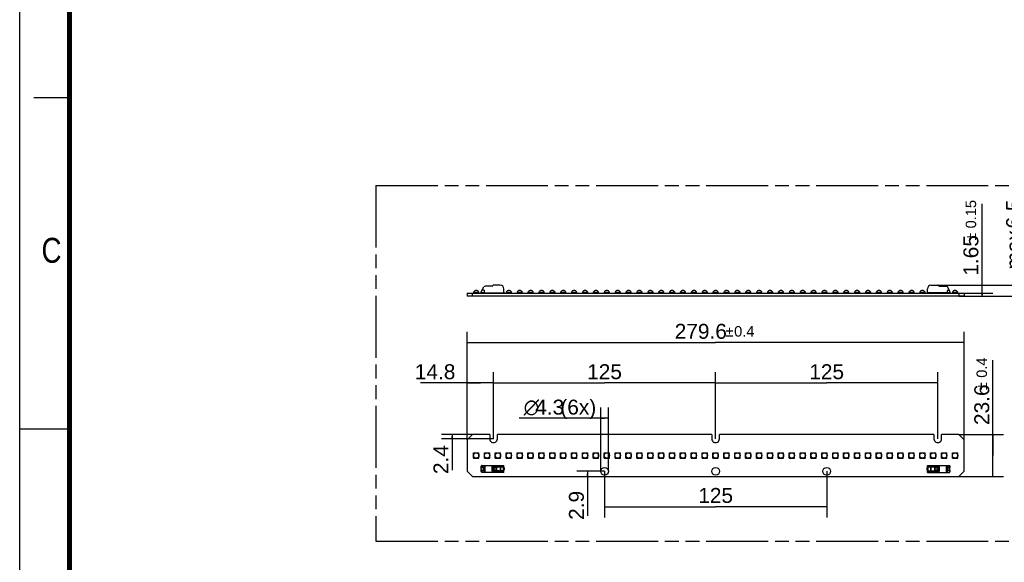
# Model space of a CAD drawing. Header units: millimetres. Extents: x 0 to 210, y 0 to 297.
# Tile 2 of 6: x 0 to 139, y 130 to 206. Entities that reach past the tile are written whole.
import ezdxf
from ezdxf.enums import TextEntityAlignment as Align

# ---------------------------------------------------------------- set-up
doc = ezdxf.new("R2010")
doc.units = ezdxf.units.MM
doc.header["$LTSCALE"] = 19.36
doc.linetypes.add('PHANTOM', pattern=[0.8, 0.45, -0.05, 0.1, -0.05, 0.1, -0.05])
doc.layers.get('0').update_dxf_attribs({"linetype": 'CONTINUOUS'})
doc.layers.add('DEFAULT_3', color=7, linetype='PHANTOM')
doc.layers.add('Z_DIM_2D', color=7, linetype='CONTINUOUS')
doc.styles.add('TEXTSTYLE_2', font='txt', dxfattribs={"width": 0.75})
doc.styles.add('TEXTSTYLE_3', font='helveticaneueltw1g-ltcn.otf')
doc.styles.add('TEXTSTYLE_4', font='gdt', dxfattribs={"width": 0.7})
doc.dimstyles.new('DIMSTYLE_1', dxfattribs={"dimtxt": 2.1, "dimasz": 3.5, "dimexe": 1.5, "dimexo": 0, "dimgap": 0.525, "dimtad": 1, "dimdec": 3, "dimlfac": 4, "dimdsep": 46, "dimtxsty": 'TEXTSTYLE_3', "dimcen": 0.09, "dimclrt": 5, "dimadec": 0, "dimazin": 0, "dimtol": 1, "dimtp": 0.4, "dimtm": 0.4, "dimtfac": 1, "dimtdec": 3, "dimtofl": 0, "dimtmove": 0, "dimatfit": 3, "dimfxl": 0, "dimtolj": 1, "dimarcsym": 0})
doc.dimstyles.new('DIMSTYLE_2', dxfattribs={"dimtxt": 2.1, "dimasz": 3.5, "dimexe": 1.5, "dimexo": 0, "dimgap": 0.525, "dimtad": 1, "dimdec": 3, "dimlfac": 4, "dimdsep": 46, "dimtxsty": 'TEXTSTYLE_3', "dimcen": 0.09, "dimclrt": 5, "dimadec": 0, "dimazin": 0, "dimtp": 0.2, "dimtm": 0.2, "dimtfac": 1, "dimtdec": 3, "dimtofl": 0, "dimtmove": 0, "dimatfit": 3, "dimfxl": 0, "dimtolj": 1, "dimarcsym": 0})
doc.dimstyles.new('DIMSTYLE_3', dxfattribs={"dimtxt": 2.1, "dimasz": 3.5, "dimexe": 1.5, "dimexo": 0, "dimgap": 0.525, "dimtad": 1, "dimdec": 3, "dimlfac": 4, "dimdsep": 46, "dimtxsty": 'TEXTSTYLE_3', "dimcen": 0.09, "dimclrt": 5, "dimadec": 0, "dimazin": 0, "dimtp": 0.5, "dimtm": 0.5, "dimtfac": 1, "dimtdec": 3, "dimtofl": 0, "dimtmove": 0, "dimatfit": 3, "dimfxl": 0, "dimtolj": 1, "dimarcsym": 0})
doc.dimstyles.new('DIMSTYLE_4', dxfattribs={"dimtxt": 2.1, "dimasz": 3.5, "dimexe": 1.5, "dimexo": 0, "dimgap": 0.525, "dimtad": 1, "dimdec": 3, "dimlfac": 4, "dimdsep": 46, "dimtxsty": 'TEXTSTYLE_3', "dimcen": 0.09, "dimclrt": 5, "dimadec": 0, "dimazin": 0, "dimtol": 1, "dimtp": 0.15, "dimtm": 0.15, "dimtfac": 1, "dimtdec": 3, "dimtofl": 0, "dimtmove": 0, "dimatfit": 3, "dimfxl": 0, "dimtolj": 1, "dimarcsym": 0})
doc.dimstyles.new('DIMSTYLE_5', dxfattribs={"dimtxt": 2.1, "dimasz": 3.5, "dimexe": 1.5, "dimexo": 0, "dimgap": 0.525, "dimtad": 1, "dimdec": 3, "dimlfac": 4, "dimdsep": 46, "dimtxsty": 'TEXTSTYLE_3', "dimcen": 0.09, "dimclrt": 5, "dimadec": 0, "dimazin": 0, "dimtp": 0.1, "dimtm": 0.1, "dimtfac": 1, "dimtdec": 3, "dimtofl": 0, "dimtmove": 0, "dimatfit": 3, "dimfxl": 0, "dimtolj": 1, "dimarcsym": 0})

# ---------------------------------------------------------------- blocks, each defined once
blk = doc.blocks.new('*D1')
at = {"layer": 'Z_DIM_2D', "color": 2, "linetype": 'Continuous'}
for p, q in [((62.97, 146.93), (62.97, 162.11)), ((132.87, 146.93), (132.87, 162.11)), ((62.97, 160.61), (97.92, 160.61)), ((132.87, 160.61), (97.92, 160.61))]:
    blk.add_line(p, q, dxfattribs=at)
at = {"layer": 'Z_DIM_2D', "color": 5, "linetype": 'Continuous'}
for s, height, style, p in [('279.6', 2.1, 'TEXTSTYLE_3', (95.83, 161.14)), ('`', 1.47, 'TEXTSTYLE_4', (99.86, 161.45)), ('0.4', 1.47, 'TEXTSTYLE_3', (101.95, 161.45))]:
    blk.add_text(s, height=height, dxfattribs=dict(at, style=style)).set_placement(p, align=Align.CENTER)
blk = doc.blocks.new('_NONE')
blk = doc.blocks.new('*D2')
at = {"layer": 'Z_DIM_2D', "color": 2, "linetype": 'Continuous'}
for p, q in [((62.97, 146.93), (62.97, 156.43)), ((66.67, 147.08), (66.67, 156.43)), ((64.82, 154.93), (56.37, 154.93)), ((62.97, 154.93), (64.82, 154.93)), ((66.67, 154.93), (64.82, 154.93))]:
    blk.add_line(p, q, dxfattribs=at)
at = {"layer": 'Z_DIM_2D', "color": 5, "linetype": 'Continuous', "style": 'TEXTSTYLE_3'}
blk.add_text('14.8', height=2.1, dxfattribs=at).set_placement((61.3, 155.46), align=Align.RIGHT)
blk = doc.blocks.new('*D3')
at = {"layer": 'Z_DIM_2D', "color": 2, "linetype": 'Continuous'}
for p, q in [((82.29, 142.51), (82.29, 136.03)), ((113.54, 142.51), (113.54, 136.03)), ((82.29, 137.53), (97.92, 137.53)), ((113.54, 137.53), (97.92, 137.53))]:
    blk.add_line(p, q, dxfattribs=at)
at = {"layer": 'Z_DIM_2D', "color": 5, "linetype": 'Continuous', "style": 'TEXTSTYLE_3'}
blk.add_text('125', height=2.1, dxfattribs=at).set_placement((97.92, 138.06), align=Align.CENTER)
blk = doc.blocks.new('*D4')
at = {"layer": 'Z_DIM_2D', "color": 2, "linetype": 'Continuous'}
for p, q in [((136.93, 144.73), (136.93, 158.13)), ((132.12, 147.68), (138.43, 147.68)), ((136.93, 147.68), (136.93, 144.73)), ((136.93, 141.78), (136.93, 144.73)), ((132.12, 141.78), (138.43, 141.78))]:
    blk.add_line(p, q, dxfattribs=at)
at = {"layer": 'Z_DIM_2D', "color": 5, "linetype": 'Continuous'}
for s, height, style, p in [('0.4', 1.47, 'TEXTSTYLE_3', (136.09, 155.66)), ('23.6', 2.1, 'TEXTSTYLE_3', (136.41, 149.01)), ('`', 1.47, 'TEXTSTYLE_4', (136.09, 153.94))]:
    blk.add_text(s, height=height, rotation=90, dxfattribs=dict(at, style=style)).set_placement(p)
blk = doc.blocks.new('*D5')
at = {"layer": 'Z_DIM_2D', "color": 2, "linetype": 'Continuous'}
for p, q in [((135.41, 167.34), (135.41, 180.12)), ((132.87, 167.55), (136.91, 167.55)), ((132.87, 167.14), (136.91, 167.14)), ((135.41, 167.55), (135.41, 167.34)), ((135.41, 167.14), (135.41, 167.34))]:
    blk.add_line(p, q, dxfattribs=at)
at = {"layer": 'Z_DIM_2D', "color": 5, "linetype": 'Continuous'}
for s, height, style, p in [('0.15', 1.47, 'TEXTSTYLE_3', (134.57, 176.66)), ('1.65', 2.1, 'TEXTSTYLE_3', (134.88, 170.01)), ('`', 1.47, 'TEXTSTYLE_4', (134.57, 174.95))]:
    blk.add_text(s, height=height, rotation=90, dxfattribs=dict(at, style=style)).set_placement(p)
blk = doc.blocks.new('*D6')
at = {"layer": 'Z_DIM_2D', "color": 2, "linetype": 'Continuous'}
for p, q in [((97.92, 147.08), (97.92, 156.43)), ((129.17, 147.08), (129.17, 156.43)), ((97.92, 154.93), (113.54, 154.93)), ((129.17, 154.93), (113.54, 154.93))]:
    blk.add_line(p, q, dxfattribs=at)
at = {"layer": 'Z_DIM_2D', "color": 5, "linetype": 'Continuous', "style": 'TEXTSTYLE_3'}
blk.add_text('125', height=2.1, dxfattribs=at).set_placement((113.54, 155.46), align=Align.CENTER)
blk = doc.blocks.new('*D7')
at = {"layer": 'Z_DIM_2D', "color": 2, "linetype": 'Continuous'}
for p, q in [((66.67, 147.08), (66.67, 156.43)), ((97.92, 147.08), (97.92, 156.43)), ((66.67, 154.93), (82.29, 154.93)), ((97.92, 154.93), (82.29, 154.93))]:
    blk.add_line(p, q, dxfattribs=at)
at = {"layer": 'Z_DIM_2D', "color": 5, "linetype": 'Continuous', "style": 'TEXTSTYLE_3'}
blk.add_text('125', height=2.1, dxfattribs=at).set_placement((82.29, 155.46), align=Align.CENTER)
blk = doc.blocks.new('*D8')
at = {"layer": 'Z_DIM_2D', "color": 2, "linetype": 'Continuous'}
for p, q in [((63.72, 147.68), (59.35, 147.68)), ((66.67, 147.08), (59.35, 147.08)), ((60.85, 147.68), (60.85, 147.38)), ((60.85, 147.08), (60.85, 147.38)), ((60.85, 147.38), (60.85, 142.67))]:
    blk.add_line(p, q, dxfattribs=at)
at = {"layer": 'Z_DIM_2D', "color": 5, "linetype": 'Continuous', "style": 'TEXTSTYLE_3'}
blk.add_text('2.4', height=2.1, rotation=90, dxfattribs=at).set_placement((60.32, 146.19), align=Align.RIGHT)
blk = doc.blocks.new('*D9')
at = {"layer": 'Z_DIM_2D', "color": 2, "linetype": 'Continuous'}
for p, q in [((82.29, 142.51), (78.41, 142.51)), ((79.91, 142.51), (79.91, 142.14)), ((79.91, 141.78), (79.91, 142.14)), ((79.91, 142.14), (79.91, 136.22))]:
    blk.add_line(p, q, dxfattribs=at)
at = {"layer": 'Z_DIM_2D', "color": 5, "linetype": 'Continuous', "style": 'TEXTSTYLE_3'}
blk.add_text('2.9', height=2.1, rotation=90, dxfattribs=at).set_placement((79.38, 139.75), align=Align.RIGHT)
blk = doc.blocks.new('*D10')
at = {"layer": 'Z_DIM_2D', "color": 2, "linetype": 'Continuous'}
for p, q in [((81.76, 142.51), (81.76, 151.46)), ((82.83, 142.51), (82.83, 151.46)), ((82.29, 149.96), (70.29, 149.96)), ((81.76, 149.96), (82.29, 149.96)), ((82.83, 149.96), (82.29, 149.96))]:
    blk.add_line(p, q, dxfattribs=at)
at = {"layer": 'Z_DIM_2D', "color": 5, "linetype": 'Continuous'}
for s, style, p in [('4.3', 'TEXTSTYLE_3', (76.61, 150.48)), (' (6x)', 'TEXTSTYLE_3', (81.12, 150.48)), ('n', 'TEXTSTYLE_4', (73.09, 150.48))]:
    blk.add_text(s, height=2.1, dxfattribs=dict(at, style=style)).set_placement(p, align=Align.RIGHT)
blk = doc.blocks.new('*D11')
at = {"layer": 'Z_DIM_2D', "color": 2, "linetype": 'Continuous'}
for p, q in [((141.41, 167.91), (141.41, 180.17)), ((129.16, 168.67), (142.91, 168.67)), ((141.41, 168.67), (141.41, 167.91)), ((141.41, 167.14), (141.41, 167.91)), ((132.12, 167.14), (142.91, 167.14))]:
    blk.add_line(p, q, dxfattribs=at)
at = {"layer": 'Z_DIM_2D', "color": 5, "linetype": 'Continuous', "style": 'TEXTSTYLE_3'}
for s, p in [('6.5', (140.89, 176.64)), ('max. ', (140.89, 170.87))]:
    blk.add_text(s, height=2.1, rotation=90, dxfattribs=at).set_placement(p)

msp = doc.modelspace()

# ---------------------------------------------------------------- linework, layer by layer
at = {"color": 2, "linetype": 'Continuous'}
for p, q in [((0, 0), (0, 297)), ((7, 195), (2, 195)), ((0, 148.5), (7, 148.5))]:
    msp.add_line(p, q, dxfattribs=at)
at = {"color": 7, "linetype": 'Continuous'}
for p, q in [((63.85646, 167.70793), (63.85646, 167.54918)), ((63.85646, 167.70793), (64.60646, 167.70793)), ((64.60646, 167.54918), (64.60646, 167.70793)), ((64.95021, 167.64913), (64.95021, 167.76456)), ((64.95021, 167.64913), (65.35021, 167.64913)), ((64.97533, 167.85831), (65.31283, 168.44288)), ((65.35021, 167.95538), (65.03137, 167.95538)), ((65.35021, 167.95538), (65.35021, 167.58663)), ((66.49634, 168.53663), (65.47521, 168.53663)), ((66.56851, 168.61163), (66.53964, 168.56163)), ((67.62521, 168.67413), (66.67676, 168.67413)), ((68.12521, 167.58663), (68.12521, 168.17413)), ((68.45021, 167.70793), (68.45021, 167.54918)), ((68.45021, 167.70793), (69.20021, 167.70793)), ((69.20021, 167.54918), (69.20021, 167.70793)), ((69.98146, 167.70793), (69.98146, 167.54918)), ((69.98146, 167.70793), (70.73146, 167.70793)), ((70.73146, 167.54918), (70.73146, 167.70793)), ((71.51271, 167.70793), (71.51271, 167.54918)), ((71.51271, 167.70793), (72.26271, 167.70793)), ((72.26271, 167.54918), (72.26271, 167.70793)), ((73.04396, 167.70793), (73.04396, 167.54918)), ((73.04396, 167.70793), (73.79396, 167.70793)), ((73.79396, 167.54918), (73.79396, 167.70793)), ((74.57521, 167.70793), (74.57521, 167.54918)), ((74.57521, 167.70793), (75.32521, 167.70793)), ((75.32521, 167.54918), (75.32521, 167.70793)), ((76.10646, 167.70793), (76.10646, 167.54918)), ((76.10646, 167.70793), (76.85646, 167.70793)), ((76.85646, 167.54918), (76.85646, 167.70793)), ((77.63771, 167.70793), (77.63771, 167.54918)), ((77.63771, 167.70793), (78.38771, 167.70793)), ((78.38771, 167.54918), (78.38771, 167.70793)), ((79.16896, 167.70793), (79.16896, 167.54918)), ((79.16896, 167.70793), (79.91896, 167.70793)), ((79.91896, 167.54918), (79.91896, 167.70793)), ((80.70021, 167.70793), (80.70021, 167.54918)), ((80.70021, 167.70793), (81.45021, 167.70793)), ((81.45021, 167.54918), (81.45021, 167.70793)), ((82.23146, 167.70793), (82.23146, 167.54918)), ((82.23146, 167.70793), (82.98146, 167.70793)), ((82.98146, 167.54918), (82.98146, 167.70793)), ((83.76271, 167.70793), (83.76271, 167.54918)), ((83.76271, 167.70793), (84.51271, 167.70793)), ((84.51271, 167.54918), (84.51271, 167.70793)), ((85.29396, 167.70793), (85.29396, 167.54918)), ((85.29396, 167.70793), (86.04396, 167.70793)), ((86.04396, 167.54918), (86.04396, 167.70793)), ((86.82521, 167.70793), (86.82521, 167.54918)), ((86.82521, 167.70793), (87.57521, 167.70793)), ((87.57521, 167.54918), (87.57521, 167.70793)), ((88.35646, 167.70793), (88.35646, 167.54918)), ((88.35646, 167.70793), (89.10646, 167.70793)), ((89.10646, 167.54918), (89.10646, 167.70793)), ((89.88771, 167.70793), (89.88771, 167.54918)), ((89.88771, 167.70793), (90.63771, 167.70793)), ((90.63771, 167.54918), (90.63771, 167.70793)), ((91.41896, 167.70793), (91.41896, 167.54918)), ((91.41896, 167.70793), (92.16896, 167.70793)), ((92.16896, 167.54918), (92.16896, 167.70793)), ((92.95021, 167.70793), (92.95021, 167.54918)), ((92.95021, 167.70793), (93.70021, 167.70793)), ((93.70021, 167.54918), (93.70021, 167.70793)), ((94.48146, 167.70793), (94.48146, 167.54918)), ((94.48146, 167.70793), (95.23146, 167.70793)), ((95.23146, 167.54918), (95.23146, 167.70793)), ((96.01271, 167.70793), (96.01271, 167.54918)), ((96.01271, 167.70793), (96.76271, 167.70793)), ((96.76271, 167.54918), (96.76271, 167.70793)), ((97.54396, 167.70793), (97.54396, 167.54918)), ((97.54396, 167.70793), (98.29396, 167.70793)), ((98.29396, 167.54918), (98.29396, 167.70793)), ((99.07521, 167.70793), (99.82521, 167.70793)), ((99.07521, 167.70793), (99.07521, 167.54918)), ((99.82521, 167.54918), (99.82521, 167.70793)), ((100.60646, 167.70793), (101.35646, 167.70793)), ((100.60646, 167.70793), (100.60646, 167.54918)), ((101.35646, 167.54918), (101.35646, 167.70793)), ((102.13771, 167.70793), (102.88771, 167.70793)), ((102.13771, 167.70793), (102.13771, 167.54918)), ((102.88771, 167.54918), (102.88771, 167.70793)), ((103.66896, 167.70793), (104.41896, 167.70793)), ((103.66896, 167.70793), (103.66896, 167.54918)), ((104.41896, 167.54918), (104.41896, 167.70793)), ((105.20021, 167.70793), (105.95021, 167.70793)), ((105.20021, 167.70793), (105.20021, 167.54918)), ((105.95021, 167.54918), (105.95021, 167.70793)), ((106.73146, 167.70793), (107.48146, 167.70793)), ((106.73146, 167.70793), (106.73146, 167.54918)), ((107.48146, 167.54918), (107.48146, 167.70793)), ((108.26271, 167.70793), (109.01271, 167.70793)), ((108.26271, 167.70793), (108.26271, 167.54918)), ((109.01271, 167.54918), (109.01271, 167.70793)), ((109.79396, 167.70793), (110.54396, 167.70793)), ((109.79396, 167.70793), (109.79396, 167.54918)), ((110.54396, 167.54918), (110.54396, 167.70793)), ((111.32521, 167.70793), (112.07521, 167.70793)), ((111.32521, 167.70793), (111.32521, 167.54918)), ((112.07521, 167.54918), (112.07521, 167.70793)), ((112.85646, 167.70793), (113.60646, 167.70793)), ((112.85646, 167.70793), (112.85646, 167.54918)), ((113.60646, 167.54918), (113.60646, 167.70793)), ((114.38771, 167.70793), (115.13771, 167.70793)), ((114.38771, 167.70793), (114.38771, 167.54918)), ((115.13771, 167.54918), (115.13771, 167.70793)), ((115.91896, 167.70793), (116.66896, 167.70793)), ((115.91896, 167.70793), (115.91896, 167.54918)), ((116.66896, 167.54918), (116.66896, 167.70793)), ((117.45021, 167.70793), (118.20021, 167.70793)), ((117.45021, 167.70793), (117.45021, 167.54918)), ((118.20021, 167.54918), (118.20021, 167.70793)), ((118.98146, 167.70793), (119.73146, 167.70793)), ((118.98146, 167.70793), (118.98146, 167.54918)), ((119.73146, 167.54918), (119.73146, 167.70793)), ((120.51271, 167.70793), (121.26271, 167.70793)), ((120.51271, 167.70793), (120.51271, 167.54918)), ((121.26271, 167.54918), (121.26271, 167.70793)), ((122.04396, 167.70793), (122.79396, 167.70793)), ((122.04396, 167.70793), (122.04396, 167.54918)), ((122.79396, 167.54918), (122.79396, 167.70793)), ((123.57521, 167.70793), (124.32521, 167.70793)), ((123.57521, 167.70793), (123.57521, 167.54918)), ((124.32521, 167.54918), (124.32521, 167.70793)), ((125.10646, 167.70793), (125.85646, 167.70793)), ((125.10646, 167.70793), (125.10646, 167.54918)), ((125.85646, 167.54918), (125.85646, 167.70793)), ((126.63771, 167.70793), (127.38771, 167.70793)), ((126.63771, 167.70793), (126.63771, 167.54918)), ((127.38771, 167.54918), (127.38771, 167.70793)), ((127.71271, 167.58663), (127.71271, 168.17413)), ((128.21271, 168.67413), (129.16115, 168.67413)), ((129.29827, 168.56163), (129.26941, 168.61163)), ((129.34158, 168.53663), (130.36271, 168.53663)), ((130.82251, 167.92773), (130.48771, 167.92773)), ((130.48771, 167.92773), (130.48771, 167.58663)), ((130.48771, 167.64913), (130.88771, 167.64913)), ((130.86259, 167.85831), (130.52509, 168.44288)), ((130.88771, 167.76456), (130.88771, 167.64913)), ((131.23146, 167.70793), (131.98146, 167.70793)), ((131.23146, 167.70793), (131.23146, 167.54918)), ((131.98146, 167.54918), (131.98146, 167.70793)), ((62.96896, 167.54913), (62.96896, 167.13663)), ((62.96896, 167.54913), (132.86896, 167.54913)), ((132.86896, 167.13663), (62.96896, 167.13663)), ((63.71896, 167.13663), (63.71896, 167.54913)), ((64.95021, 167.62413), (64.95021, 167.58663)), ((65.35021, 167.62413), (64.95021, 167.62413)), ((64.95021, 167.58663), (64.98771, 167.54913)), ((65.35021, 167.58663), (68.12521, 167.58663)), ((65.98035, 167.56318), (66.03063, 167.58663)), ((66.13771, 167.54918), (66.13771, 167.58663)), ((66.91896, 167.58663), (66.91896, 167.54918)), ((67.66896, 167.54918), (67.66896, 167.58663)), ((68.22521, 167.62413), (68.12521, 167.62413)), ((68.18771, 167.54913), (68.22521, 167.58663)), ((68.22521, 167.58663), (68.22521, 167.62413)), ((127.61271, 167.62413), (127.71271, 167.62413)), ((127.61271, 167.58663), (127.61271, 167.62413)), ((127.61271, 167.58663), (127.65021, 167.54913)), ((130.48771, 167.58663), (127.71271, 167.58663)), ((128.16896, 167.58663), (128.16896, 167.54918)), ((128.91896, 167.54918), (128.91896, 167.58663)), ((129.70021, 167.58663), (129.70021, 167.54918)), ((129.80729, 167.58663), (129.85757, 167.56318)), ((130.48771, 167.62413), (130.88771, 167.62413)), ((130.85021, 167.54913), (130.88771, 167.58663)), ((130.88771, 167.62413), (130.88771, 167.58663)), ((132.11896, 167.54913), (132.11896, 167.13663)), ((132.86896, 167.54913), (132.86896, 167.13663)), ((62.96896, 146.93025), (63.71896, 147.68025)), ((62.96896, 146.93025), (62.96896, 142.53025)), ((66.13146, 147.68025), (63.71896, 147.68025)), ((66.13146, 147.68025), (66.13146, 147.08025)), ((67.20646, 147.08025), (67.20646, 147.68025)), ((97.38146, 147.68025), (67.20646, 147.68025)), ((97.38146, 147.68025), (97.38146, 147.08025)), ((98.45646, 147.08025), (98.45646, 147.68025)), ((128.63146, 147.68025), (98.45646, 147.68025)), ((128.63146, 147.68025), (128.63146, 147.08025)), ((132.11896, 147.68025), (129.70646, 147.68025)), ((129.70646, 147.08025), (129.70646, 147.68025)), ((132.11896, 147.68025), (132.86896, 146.93025)), ((132.86896, 142.53025), (132.86896, 146.93025)), ((63.85646, 144.35525), (63.85646, 145.10525)), ((63.85646, 145.10525), (64.60646, 145.10525)), ((63.85646, 144.35525), (64.60646, 144.35525)), ((64.60646, 144.35525), (64.60646, 145.10525)), ((65.38771, 144.35525), (65.38771, 145.10525)), ((65.38771, 145.10525), (66.13771, 145.10525)), ((65.38771, 144.35525), (66.13771, 144.35525)), ((66.13771, 144.35525), (66.13771, 145.10525)), ((66.91896, 144.35525), (66.91896, 145.10525)), ((66.91896, 145.10525), (67.66896, 145.10525)), ((66.91896, 144.35525), (67.66896, 144.35525)), ((67.66896, 144.35525), (67.66896, 145.10525)), ((68.45021, 144.35525), (68.45021, 145.10525)), ((68.45021, 145.10525), (69.20021, 145.10525)), ((68.45021, 144.35525), (69.20021, 144.35525)), ((69.20021, 144.35525), (69.20021, 145.10525)), ((69.98146, 144.35525), (69.98146, 145.10525)), ((69.98146, 145.10525), (70.73146, 145.10525)), ((69.98146, 144.35525), (70.73146, 144.35525)), ((70.73146, 144.35525), (70.73146, 145.10525)), ((71.51271, 144.35525), (71.51271, 145.10525)), ((71.51271, 145.10525), (72.26271, 145.10525)), ((71.51271, 144.35525), (72.26271, 144.35525)), ((72.26271, 144.35525), (72.26271, 145.10525)), ((73.04396, 144.35525), (73.04396, 145.10525)), ((73.04396, 145.10525), (73.79396, 145.10525)), ((73.04396, 144.35525), (73.79396, 144.35525)), ((73.79396, 144.35525), (73.79396, 145.10525)), ((74.57521, 144.35525), (74.57521, 145.10525)), ((74.57521, 145.10525), (75.32521, 145.10525)), ((74.57521, 144.35525), (75.32521, 144.35525)), ((75.32521, 144.35525), (75.32521, 145.10525)), ((76.10646, 144.35525), (76.10646, 145.10525)), ((76.10646, 145.10525), (76.85646, 145.10525)), ((76.10646, 144.35525), (76.85646, 144.35525)), ((76.85646, 144.35525), (76.85646, 145.10525)), ((77.63771, 144.35525), (77.63771, 145.10525)), ((77.63771, 145.10525), (78.38771, 145.10525)), ((77.63771, 144.35525), (78.38771, 144.35525)), ((78.38771, 144.35525), (78.38771, 145.10525)), ((79.16896, 144.35525), (79.16896, 145.10525)), ((79.16896, 145.10525), (79.91896, 145.10525)), ((79.16896, 144.35525), (79.91896, 144.35525)), ((79.91896, 144.35525), (79.91896, 145.10525)), ((80.70021, 144.35525), (80.70021, 145.10525)), ((80.70021, 145.10525), (81.45021, 145.10525)), ((80.70021, 144.35525), (81.45021, 144.35525)), ((81.45021, 144.35525), (81.45021, 145.10525)), ((82.23146, 144.35525), (82.23146, 145.10525)), ((82.23146, 145.10525), (82.98146, 145.10525)), ((82.23146, 144.35525), (82.98146, 144.35525)), ((82.98146, 144.35525), (82.98146, 145.10525)), ((83.76271, 144.35525), (83.76271, 145.10525)), ((83.76271, 145.10525), (84.51271, 145.10525)), ((83.76271, 144.35525), (84.51271, 144.35525)), ((84.51271, 144.35525), (84.51271, 145.10525)), ((85.29396, 144.35525), (85.29396, 145.10525)), ((85.29396, 145.10525), (86.04396, 145.10525)), ((85.29396, 144.35525), (86.04396, 144.35525)), ((86.04396, 144.35525), (86.04396, 145.10525)), ((86.82521, 144.35525), (86.82521, 145.10525)), ((86.82521, 145.10525), (87.57521, 145.10525)), ((86.82521, 144.35525), (87.57521, 144.35525)), ((87.57521, 144.35525), (87.57521, 145.10525)), ((88.35646, 144.35525), (88.35646, 145.10525)), ((88.35646, 145.10525), (89.10646, 145.10525)), ((88.35646, 144.35525), (89.10646, 144.35525)), ((89.10646, 144.35525), (89.10646, 145.10525)), ((89.88771, 144.35525), (89.88771, 145.10525)), ((89.88771, 145.10525), (90.63771, 145.10525)), ((89.88771, 144.35525), (90.63771, 144.35525)), ((90.63771, 144.35525), (90.63771, 145.10525)), ((91.41896, 144.35525), (91.41896, 145.10525)), ((91.41896, 145.10525), (92.16896, 145.10525)), ((91.41896, 144.35525), (92.16896, 144.35525)), ((92.16896, 144.35525), (92.16896, 145.10525)), ((92.95021, 144.35525), (92.95021, 145.10525)), ((92.95021, 145.10525), (93.70021, 145.10525)), ((92.95021, 144.35525), (93.70021, 144.35525)), ((93.70021, 144.35525), (93.70021, 145.10525)), ((94.48146, 144.35525), (94.48146, 145.10525)), ((94.48146, 145.10525), (95.23146, 145.10525)), ((94.48146, 144.35525), (95.23146, 144.35525)), ((95.23146, 144.35525), (95.23146, 145.10525)), ((96.01271, 144.35525), (96.01271, 145.10525)), ((96.01271, 145.10525), (96.76271, 145.10525)), ((96.01271, 144.35525), (96.76271, 144.35525)), ((96.76271, 144.35525), (96.76271, 145.10525)), ((97.54396, 144.35525), (97.54396, 145.10525)), ((97.54396, 145.10525), (98.29396, 145.10525)), ((97.54396, 144.35525), (98.29396, 144.35525)), ((98.29396, 144.35525), (98.29396, 145.10525)), ((99.07521, 144.35525), (99.07521, 145.10525)), ((99.07521, 145.10525), (99.82521, 145.10525)), ((99.07521, 144.35525), (99.82521, 144.35525)), ((99.82521, 144.35525), (99.82521, 145.10525)), ((100.60646, 145.10525), (101.35646, 145.10525)), ((100.60646, 144.35525), (100.60646, 145.10525)), ((100.60646, 144.35525), (101.35646, 144.35525)), ((101.35646, 144.35525), (101.35646, 145.10525)), ((102.13771, 145.10525), (102.88771, 145.10525)), ((102.13771, 144.35525), (102.13771, 145.10525)), ((102.13771, 144.35525), (102.88771, 144.35525)), ((102.88771, 144.35525), (102.88771, 145.10525)), ((103.66896, 145.10525), (104.41896, 145.10525)), ((103.66896, 144.35525), (103.66896, 145.10525)), ((103.66896, 144.35525), (104.41896, 144.35525)), ((104.41896, 144.35525), (104.41896, 145.10525)), ((105.20021, 145.10525), (105.95021, 145.10525)), ((105.20021, 144.35525), (105.20021, 145.10525)), ((105.20021, 144.35525), (105.95021, 144.35525)), ((105.95021, 144.35525), (105.95021, 145.10525)), ((106.73146, 145.10525), (107.48146, 145.10525)), ((106.73146, 144.35525), (106.73146, 145.10525)), ((106.73146, 144.35525), (107.48146, 144.35525)), ((107.48146, 144.35525), (107.48146, 145.10525)), ((108.26271, 145.10525), (109.01271, 145.10525)), ((108.26271, 144.35525), (108.26271, 145.10525)), ((108.26271, 144.35525), (109.01271, 144.35525)), ((109.01271, 144.35525), (109.01271, 145.10525)), ((109.79396, 145.10525), (110.54396, 145.10525)), ((109.79396, 144.35525), (109.79396, 145.10525)), ((109.79396, 144.35525), (110.54396, 144.35525)), ((110.54396, 144.35525), (110.54396, 145.10525)), ((111.32521, 145.10525), (112.07521, 145.10525)), ((111.32521, 144.35525), (111.32521, 145.10525)), ((111.32521, 144.35525), (112.07521, 144.35525)), ((112.07521, 144.35525), (112.07521, 145.10525)), ((112.85646, 145.10525), (113.60646, 145.10525)), ((112.85646, 144.35525), (112.85646, 145.10525)), ((112.85646, 144.35525), (113.60646, 144.35525)), ((113.60646, 144.35525), (113.60646, 145.10525)), ((114.38771, 145.10525), (115.13771, 145.10525)), ((114.38771, 144.35525), (114.38771, 145.10525)), ((114.38771, 144.35525), (115.13771, 144.35525)), ((115.13771, 144.35525), (115.13771, 145.10525)), ((115.91896, 145.10525), (116.66896, 145.10525)), ((115.91896, 144.35525), (115.91896, 145.10525)), ((115.91896, 144.35525), (116.66896, 144.35525)), ((116.66896, 144.35525), (116.66896, 145.10525)), ((117.45021, 145.10525), (118.20021, 145.10525)), ((117.45021, 144.35525), (117.45021, 145.10525)), ((117.45021, 144.35525), (118.20021, 144.35525)), ((118.20021, 144.35525), (118.20021, 145.10525)), ((118.98146, 145.10525), (119.73146, 145.10525)), ((118.98146, 144.35525), (118.98146, 145.10525)), ((118.98146, 144.35525), (119.73146, 144.35525)), ((119.73146, 144.35525), (119.73146, 145.10525)), ((120.51271, 145.10525), (121.26271, 145.10525)), ((120.51271, 144.35525), (120.51271, 145.10525)), ((120.51271, 144.35525), (121.26271, 144.35525)), ((121.26271, 144.35525), (121.26271, 145.10525)), ((122.04396, 145.10525), (122.79396, 145.10525)), ((122.04396, 144.35525), (122.04396, 145.10525)), ((122.04396, 144.35525), (122.79396, 144.35525)), ((122.79396, 144.35525), (122.79396, 145.10525)), ((123.57521, 145.10525), (124.32521, 145.10525)), ((123.57521, 144.35525), (123.57521, 145.10525)), ((123.57521, 144.35525), (124.32521, 144.35525)), ((124.32521, 144.35525), (124.32521, 145.10525)), ((125.10646, 145.10525), (125.85646, 145.10525)), ((125.10646, 144.35525), (125.10646, 145.10525)), ((125.10646, 144.35525), (125.85646, 144.35525)), ((125.85646, 144.35525), (125.85646, 145.10525)), ((126.63771, 145.10525), (127.38771, 145.10525)), ((126.63771, 144.35525), (126.63771, 145.10525)), ((126.63771, 144.35525), (127.38771, 144.35525)), ((127.38771, 144.35525), (127.38771, 145.10525)), ((128.16896, 145.10525), (128.91896, 145.10525)), ((128.16896, 144.35525), (128.16896, 145.10525)), ((128.16896, 144.35525), (128.91896, 144.35525)), ((128.91896, 144.35525), (128.91896, 145.10525)), ((129.70021, 145.10525), (130.45021, 145.10525)), ((129.70021, 144.35525), (129.70021, 145.10525)), ((129.70021, 144.35525), (130.45021, 144.35525)), ((130.45021, 144.35525), (130.45021, 145.10525)), ((131.23146, 145.10525), (131.98146, 145.10525)), ((131.23146, 144.35525), (131.23146, 145.10525)), ((131.23146, 144.35525), (131.98146, 144.35525)), ((131.98146, 144.35525), (131.98146, 145.10525)), ((64.95021, 142.48519), (64.95021, 143.20928)), ((65.01541, 143.33025), (68.12521, 143.33025)), ((66.47521, 142.51775), (66.47521, 143.16775)), ((66.52521, 143.21775), (68.12521, 143.21775)), ((66.57521, 142.46775), (66.57521, 143.21775)), ((66.62318, 142.56775), (66.62318, 143.11775)), ((66.62318, 143.11775), (68.10021, 143.11775)), ((66.80543, 143.00124), (66.80543, 143.11775)), ((66.82487, 142.9599), (66.82487, 143.11775)), ((66.82487, 142.56775), (66.82487, 142.72559)), ((66.9497, 142.96027), (66.9497, 143.11775)), ((66.9497, 142.56775), (66.9497, 142.72522)), ((66.95021, 143.21775), (66.95021, 143.15525)), ((67.92521, 143.15525), (66.95021, 143.15525)), ((66.97956, 143.00455), (66.97956, 143.11775)), ((67.11649, 142.56775), (67.11649, 143.11775)), ((67.92521, 143.15525), (67.92521, 143.21775)), ((68.05021, 142.56775), (68.05021, 143.11775)), ((68.12521, 142.35525), (68.12521, 143.33025)), ((68.22521, 142.99275), (68.12521, 142.99275)), ((68.22521, 142.69275), (68.12521, 142.69275)), ((68.22521, 142.69275), (68.22521, 142.99275)), ((127.61271, 142.99275), (127.71271, 142.99275)), ((127.61271, 142.99275), (127.61271, 142.69275)), ((127.61271, 142.69275), (127.71271, 142.69275)), ((127.71271, 143.33025), (130.80655, 143.33025)), ((127.71271, 142.35525), (127.71271, 143.33025)), ((127.71271, 143.21775), (129.31271, 143.21775)), ((127.73771, 143.11775), (129.21473, 143.11775)), ((127.78771, 143.11775), (127.78771, 142.56775)), ((127.91271, 143.21775), (127.91271, 143.15525)), ((128.88771, 143.15525), (127.91271, 143.15525)), ((128.72143, 143.11775), (128.72143, 142.56775)), ((128.85835, 143.11775), (128.85835, 143.00455)), ((128.88771, 143.21775), (128.88771, 143.15525)), ((128.88821, 143.11775), (128.88821, 142.96027)), ((128.88821, 142.72522), (128.88821, 142.56775)), ((129.01304, 143.11775), (129.01304, 142.9599)), ((129.01304, 142.72559), (129.01304, 142.56775)), ((129.03249, 143.11775), (129.03249, 143.00124)), ((129.21473, 143.11775), (129.21473, 142.56775)), ((129.26271, 143.21775), (129.26271, 142.46775)), ((129.36271, 143.16775), (129.36271, 142.51775)), ((130.88771, 142.47622), (130.88771, 143.2003)), ((63.71896, 141.78025), (62.96896, 142.53025)), ((63.71896, 141.78025), (132.11896, 141.78025)), ((68.12521, 142.35525), (65.03137, 142.35525)), ((66.52521, 142.46775), (68.12521, 142.46775)), ((68.10021, 142.56775), (66.62318, 142.56775)), ((66.80543, 142.56775), (66.80543, 142.68425)), ((66.95021, 142.46775), (66.95021, 142.53025)), ((66.95021, 142.53025), (67.92521, 142.53025)), ((66.97956, 142.56775), (66.97956, 142.68094)), ((67.92521, 142.46775), (67.92521, 142.53025)), ((127.71271, 142.46775), (129.31271, 142.46775)), ((127.71271, 142.35525), (130.82251, 142.35525)), ((127.73771, 142.56775), (129.21473, 142.56775)), ((127.91271, 142.53025), (128.88771, 142.53025)), ((127.91271, 142.53025), (127.91271, 142.46775)), ((128.85835, 142.68094), (128.85835, 142.56775)), ((128.88771, 142.46775), (128.88771, 142.53025)), ((129.03249, 142.68425), (129.03249, 142.56775)), ((132.86896, 142.53025), (132.11896, 141.78025))]:
    msp.add_line(p, q, dxfattribs=at)
at = {"color": 9, "linetype": 'Continuous'}
for p, q in [((64.97533, 143.06024), (64.97533, 143.29001)), ((65.31283, 143.33025), (65.31283, 142.35525)), ((65.47521, 142.35525), (65.47521, 143.33025)), ((66.49634, 143.33025), (66.49634, 143.20857)), ((66.53964, 143.21775), (66.53964, 143.33025)), ((66.56851, 143.33025), (66.56851, 143.21775)), ((66.6258, 143.11775), (66.6258, 142.56775)), ((66.67676, 143.21775), (66.67676, 143.33025)), ((66.67835, 142.56775), (66.67835, 143.11775)), ((67.62521, 143.33025), (67.62521, 143.21775)), ((67.62906, 143.21775), (67.62906, 143.15525)), ((67.6312, 143.11775), (67.6312, 142.56775)), ((67.63989, 142.56775), (67.63989, 143.11775)), ((68.10021, 142.56775), (68.10021, 143.11775)), ((127.73771, 143.11775), (127.73771, 142.56775)), ((128.19803, 143.11775), (128.19803, 142.56775)), ((128.20671, 142.56775), (128.20671, 143.11775)), ((128.20885, 143.15525), (128.20885, 143.21775)), ((128.21271, 143.21775), (128.21271, 143.33025)), ((129.15957, 143.11775), (129.15957, 142.56775)), ((129.16115, 143.33025), (129.16115, 143.21775)), ((129.21212, 142.56775), (129.21212, 143.11775)), ((129.26941, 143.21775), (129.26941, 143.33025)), ((129.29827, 143.33025), (129.29827, 143.21775)), ((129.34158, 143.20857), (129.34158, 143.33025)), ((130.36271, 143.33025), (130.36271, 142.35525)), ((130.52509, 142.35525), (130.52509, 143.33025)), ((130.86259, 143.27892), (130.86259, 143.06024)), ((64.97533, 142.40657), (64.97533, 142.62525)), ((66.49634, 142.47692), (66.49634, 142.35525)), ((66.53964, 142.35525), (66.53964, 142.46775)), ((66.56851, 142.46775), (66.56851, 142.35525)), ((66.67676, 142.35525), (66.67676, 142.46775)), ((67.62521, 142.46775), (67.62521, 142.35525)), ((67.62906, 142.53025), (67.62906, 142.46775)), ((128.20885, 142.46775), (128.20885, 142.53025)), ((128.21271, 142.35525), (128.21271, 142.46775)), ((129.16115, 142.46775), (129.16115, 142.35525)), ((129.26941, 142.35525), (129.26941, 142.46775)), ((129.29827, 142.46775), (129.29827, 142.35525)), ((129.34158, 142.35525), (129.34158, 142.47692)), ((130.86259, 142.62525), (130.86259, 142.39548))]:
    msp.add_line(p, q, dxfattribs=at)
at = {"color": 7, "linetype": 'Continuous', "const_width": 0.7}
msp.add_lwpolyline([(7, 7), (7, 290)], dxfattribs=at)
at = {"color": 7, "linetype": 'Continuous'}
for centre, radius in [((64.23146, 144.73025), 0.375), ((65.76271, 144.73025), 0.375), ((67.29396, 144.73025), 0.375), ((68.82521, 144.73025), 0.375), ((70.35646, 144.73025), 0.375), ((71.88771, 144.73025), 0.375), ((73.41896, 144.73025), 0.375), ((74.95021, 144.73025), 0.375), ((76.48146, 144.73025), 0.375), ((78.01271, 144.73025), 0.375), ((79.54396, 144.73025), 0.375), ((81.07521, 144.73025), 0.375), ((82.60646, 144.73025), 0.375), ((84.13771, 144.73025), 0.375), ((85.66896, 144.73025), 0.375), ((87.20021, 144.73025), 0.375), ((88.73146, 144.73025), 0.375), ((90.26271, 144.73025), 0.375), ((91.79396, 144.73025), 0.375), ((93.32521, 144.73025), 0.375), ((94.85646, 144.73025), 0.375), ((96.38771, 144.73025), 0.375), ((97.91896, 144.73025), 0.375), ((99.45021, 144.73025), 0.375), ((100.98146, 144.73025), 0.375), ((102.51271, 144.73025), 0.375), ((104.04396, 144.73025), 0.375), ((105.57521, 144.73025), 0.375), ((107.10646, 144.73025), 0.375), ((108.63771, 144.73025), 0.375), ((110.16896, 144.73025), 0.375), ((111.70021, 144.73025), 0.375), ((113.23146, 144.73025), 0.375), ((114.76271, 144.73025), 0.375), ((116.29396, 144.73025), 0.375), ((117.82521, 144.73025), 0.375), ((119.35646, 144.73025), 0.375), ((120.88771, 144.73025), 0.375), ((122.41896, 144.73025), 0.375), ((123.95021, 144.73025), 0.375), ((125.48146, 144.73025), 0.375), ((127.01271, 144.73025), 0.375), ((128.54396, 144.73025), 0.375), ((130.07521, 144.73025), 0.375), ((131.60646, 144.73025), 0.375), ((82.29396, 142.50525), 0.5375), ((97.91896, 142.50525), 0.5375), ((113.54396, 142.50525), 0.5375)]:
    msp.add_circle(centre, radius, dxfattribs=at)
for centre, radius, start, end in [((64.23146, 167.49091), 0.43327, 30.0587687, 149.9412313), ((65.13771, 167.76456), 0.1875, 150, 180), ((65.47521, 168.34913), 0.1875, 90, 150), ((66.49634, 168.58663), 0.05, 270, 330), ((66.67676, 168.54913), 0.125, 90, 150), ((67.62521, 168.17413), 0.5, 0, 90), ((68.82521, 167.49091), 0.43327, 30.0587687, 149.9412313), ((70.35646, 167.49091), 0.43327, 30.0587687, 149.9412313), ((71.88771, 167.49091), 0.43327, 30.0587687, 149.9412313), ((73.41896, 167.49091), 0.43327, 30.0587687, 149.9412313), ((74.95021, 167.49091), 0.43327, 30.0587687, 149.9412313), ((76.48146, 167.49091), 0.43327, 30.0587687, 149.9412313), ((78.01271, 167.49091), 0.43327, 30.0587687, 149.9412313), ((79.54396, 167.49091), 0.43327, 30.0587687, 149.9412313), ((81.07521, 167.49091), 0.43327, 30.0587687, 149.9412313), ((82.60646, 167.49091), 0.43327, 30.0587687, 149.9412313), ((84.13771, 167.49091), 0.43327, 30.0587687, 149.9412313), ((85.66896, 167.49091), 0.43327, 30.0587687, 149.9412313), ((87.20021, 167.49091), 0.43327, 30.0587687, 149.9412313), ((88.73146, 167.49091), 0.43327, 30.0587687, 149.9412313), ((90.26271, 167.49091), 0.43327, 30.0587687, 149.9412313), ((91.79396, 167.49091), 0.43327, 30.0587687, 149.9412313), ((93.32521, 167.49091), 0.43327, 30.0587687, 149.9412313), ((94.85646, 167.49091), 0.43327, 30.0587687, 149.9412313), ((96.38771, 167.49091), 0.43327, 30.0587687, 149.9412313), ((97.91896, 167.49091), 0.43327, 30.0587687, 149.9412313), ((99.45021, 167.49091), 0.43327, 30.0587687, 149.9412313), ((100.98146, 167.49091), 0.43327, 30.0587687, 149.9412313), ((102.51271, 167.49091), 0.43327, 30.0587687, 149.9412313), ((104.04396, 167.49091), 0.43327, 30.0587687, 149.9412313), ((105.57521, 167.49091), 0.43327, 30.0587687, 149.9412313), ((107.10646, 167.49091), 0.43327, 30.0587687, 149.9412313), ((108.63771, 167.49091), 0.43327, 30.0587687, 149.9412313), ((110.16896, 167.49091), 0.43327, 30.0587687, 149.9412313), ((111.70021, 167.49091), 0.43327, 30.0587687, 149.9412313), ((113.23146, 167.49091), 0.43327, 30.0587687, 149.9412313), ((114.76271, 167.49091), 0.43327, 30.0587687, 149.9412313), ((116.29396, 167.49091), 0.43327, 30.0587687, 149.9412313), ((117.82521, 167.49091), 0.43327, 30.0587687, 149.9412313), ((119.35646, 167.49091), 0.43327, 30.0587687, 149.9412313), ((120.88771, 167.49091), 0.43327, 30.0587687, 149.9412313), ((122.41896, 167.49091), 0.43327, 30.0587687, 149.9412313), ((123.95021, 167.49091), 0.43327, 30.0587687, 149.9412313), ((125.48146, 167.49091), 0.43327, 30.0587687, 149.9412313), ((127.01271, 167.49091), 0.43327, 30.0587687, 149.9412313), ((128.21271, 168.17413), 0.5, 90, 180), ((129.16115, 168.54913), 0.125, 30, 90), ((129.34158, 168.58663), 0.05, 210, 270), ((130.36271, 168.34913), 0.1875, 30, 90), ((130.70021, 167.76456), 0.1875, 0, 30), ((131.60646, 167.49091), 0.43327, 30.0587687, 149.9412313), ((67.80021, 167.73663), 0.1875, 233.1740269, 270), ((128.03771, 167.73663), 0.1875, 270, 306.8259731), ((129.92096, 167.69913), 0.15, 245, 270), ((66.66896, 147.08025), 0.5375, 180, 0.0007278), ((97.91896, 147.08025), 0.5375, 180, 0.0007278), ((129.16896, 147.08025), 0.5375, 180, 0.0007278), ((66.52521, 143.16775), 0.05, 90, 180), ((66.89121, 142.8427), 0.18017, 118.4308814, 241.5691186), ((66.88763, 142.84311), 0.13259, 62.0849849, 118.2500672), ((66.88763, 142.84238), 0.13259, 241.7499328, 297.9150151), ((66.89974, 142.84282), 0.18036, 296.2690069, 63.7309931), ((128.93818, 142.84267), 0.18036, 116.2690069, 243.7309931), ((128.95029, 142.84311), 0.13259, 61.7499328, 117.9150151), ((128.95029, 142.84238), 0.13259, 242.0849849, 298.2500672), ((128.94671, 142.8428), 0.18017, 298.4308814, 61.5691186), ((129.31271, 143.16775), 0.05, 0, 90), ((66.52521, 142.51775), 0.05, 180, 270), ((129.31271, 142.51775), 0.05, 270, 360)]:
    msp.add_arc(centre, radius, start, end, dxfattribs=at)
for centre, major_axis, start_param, end_param in [((65.15417, 142.83554), (0, 0.55), 0.452231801, 0.59824812), ((65.07828, 142.84275), (0, 0.28125), -3.828328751, 0.686736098), ((130.75964, 142.84275), (0, 0.28125), -0.686736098, 3.828328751), ((130.68687, 142.8208), (0, 0.55), -0.586389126, -0.386416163), ((65.15104, 142.86469), (0, 0.55), -3.72798178, -3.528008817), ((130.68375, 142.84996), (0, 0.55), -2.689360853, -2.543344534)]:
    msp.add_ellipse(centre, major_axis=major_axis, ratio=0.577350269, start_param=start_param, end_param=end_param, dxfattribs=at)
for points, knots in [([(64.97533, 143.06024), (64.96227, 143.0417), (64.95, 142.99076), (64.95021, 142.94129), (64.95021, 142.91403)], [0, 0, 0, 0, 0.454036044, 1, 1, 1, 1]), ([(64.95021, 142.77146), (64.95021, 142.7442), (64.95, 142.69473), (64.96227, 142.64379), (64.97533, 142.62525)], [0, 0, 0, 0, 0.545965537, 1, 1, 1, 1]), ([(64.97533, 143.29001), (64.96636, 143.27942), (64.95293, 143.25298), (64.95021, 143.22404), (64.95021, 143.20928)], [0, 0, 0, 0, 0.484437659, 1, 1, 1, 1]), ([(66.82487, 142.9599), (66.82359, 142.96436), (66.8189, 142.97882), (66.81248, 142.99326), (66.80543, 143.00124)], [0, 0, 0, 0, 0.30325721, 1, 1, 1, 1]), ([(66.80543, 142.68425), (66.80743, 142.68652), (66.81632, 142.69906), (66.82147, 142.71379), (66.82487, 142.72559)], [0, 0, 0, 0, 0.197357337, 1, 1, 1, 1]), ([(66.97956, 143.00455), (66.97655, 143.00252), (66.96304, 142.99043), (66.95485, 142.97364), (66.9497, 142.96027)], [0, 0, 0, 0, 0.202537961, 1, 1, 1, 1]), ([(66.9497, 142.72522), (66.95164, 142.72019), (66.95877, 142.70389), (66.96918, 142.68795), (66.97956, 142.68094)], [0, 0, 0, 0, 0.301025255, 1, 1, 1, 1]), ([(128.88821, 142.96027), (128.88627, 142.9653), (128.87915, 142.9816), (128.86874, 142.99754), (128.85835, 143.00455)], [0, 0, 0, 0, 0.301025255, 1, 1, 1, 1]), ([(128.85835, 142.68094), (128.86137, 142.68297), (128.87487, 142.69506), (128.88306, 142.71186), (128.88821, 142.72522)], [0, 0, 0, 0, 0.202537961, 1, 1, 1, 1]), ([(129.03249, 143.00124), (129.03049, 142.99898), (129.0216, 142.98643), (129.01644, 142.9717), (129.01304, 142.9599)], [0, 0, 0, 0, 0.197357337, 1, 1, 1, 1]), ([(129.01304, 142.72559), (129.01433, 142.72114), (129.01902, 142.70667), (129.02544, 142.69223), (129.03249, 142.68425)], [0, 0, 0, 0, 0.30325721, 1, 1, 1, 1]), ([(130.88771, 143.2003), (130.88771, 143.2147), (130.88493, 143.24297), (130.8715, 143.26867), (130.86259, 143.27892)], [0, 0, 0, 0, 0.514592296, 1, 1, 1, 1]), ([(130.88771, 142.91403), (130.88771, 142.94129), (130.88791, 142.99076), (130.87564, 143.0417), (130.86259, 143.06024)], [0, 0, 0, 0, 0.545965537, 1, 1, 1, 1]), ([(130.86259, 142.62525), (130.87564, 142.64379), (130.88791, 142.69473), (130.88771, 142.7442), (130.88771, 142.77146)], [0, 0, 0, 0, 0.454036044, 1, 1, 1, 1]), ([(64.95021, 142.48519), (64.95021, 142.4708), (64.95299, 142.44252), (64.96642, 142.41682), (64.97533, 142.40657)], [0, 0, 0, 0, 0.514592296, 1, 1, 1, 1]), ([(130.86259, 142.39548), (130.87156, 142.40607), (130.88499, 142.43251), (130.88771, 142.46145), (130.88771, 142.47622)], [0, 0, 0, 0, 0.484437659, 1, 1, 1, 1])]:
    msp.add_open_spline(points, degree=3, knots=knots, dxfattribs=at)
at = {"layer": 'DEFAULT_3', "color": 91, "linetype": 'PHANTOM', "true_color": 0x80ff80}
for p, q in [((50.12864, 182.68), (50.12864, 132.68)), ((50.12864, 182.68), (150.12864, 182.68)), ((50.12864, 132.68), (150.12864, 132.68))]:
    msp.add_line(p, q, dxfattribs=at)

# ---------------------------------------------------------------- texts
at = {"color": 5, "linetype": 'Continuous', "style": 'TEXTSTYLE_2', "width": 0.833333}
msp.add_text('C', height=3.5, dxfattribs=at).set_placement((3.07017, 171.83363))

# ---------------------------------------------------------------- dimensions: what is measured, and where the dimension line sits
at = {"layer": 'Z_DIM_2D', "color": 2, "linetype": 'Continuous'}
for base, p1, p2, angle, text, dimstyle, picture, middle in [((141.41064, 168.67413), (132.11896, 167.13663), (129.16115, 168.67413), 90, 'max. <>', 'DIMSTYLE_2', '*D11', (141.41064, 175.51907)), ((81.75646, 149.95931), (82.83146, 142.50525), (81.75646, 142.50525), 180, '%%c<> (6x)', 'DIMSTYLE_5', '*D10', (75.7037, 149.95931))]:
    dim = msp.add_linear_dim(base=base, p1=p1, p2=p2, angle=angle, text=text, dimstyle=dimstyle, override={"dimblk1": 'NONE', "dimblk2": 'NONE', "dimsah": 1}, dxfattribs=at)
    dim.commit()
    dim.dimension.update_dxf_attribs({"geometry": picture, "text_midpoint": middle, "dimtype": 160})
for base, p1, p2, angle, dimstyle, picture, middle in [((135.40687, 167.13663), (132.86896, 167.54913), (132.86896, 167.13663), 270, 'DIMSTYLE_4', '*D5', (135.40687, 175.0648)), ((136.93349, 141.78025), (132.11896, 147.68025), (132.11896, 141.78025), 270, 'DIMSTYLE_1', '*D4', (136.93349, 153.56797)), ((60.84845, 147.08025), (63.71896, 147.68025), (66.66896, 147.08025), 270, 'DIMSTYLE_5', '*D8', (60.84845, 144.44592)), ((79.9093, 142.50525), (63.71896, 141.78025), (82.29396, 142.50525), 90, 'DIMSTYLE_5', '*D9', (79.9093, 137.99407)), ((82.29396, 137.5308), (113.54396, 142.50525), (82.29396, 142.50525), 180, 'DIMSTYLE_3', '*D3', (97.96206, 137.5308))]:
    dim = msp.add_linear_dim(base=base, p1=p1, p2=p2, angle=angle, dimstyle=dimstyle, override={"dimblk1": 'NONE', "dimblk2": 'NONE', "dimsah": 1}, dxfattribs=at)
    dim.commit()
    dim.dimension.update_dxf_attribs({"geometry": picture, "text_midpoint": middle, "dimtype": 160})
for base, p1, p2, dimstyle, picture, middle in [((132.86896, 160.61416), (62.96896, 146.93025), (132.86896, 146.93025), 'DIMSTYLE_1', '*D1', (97.91896, 160.61416)), ((66.66896, 154.93279), (62.96896, 146.93025), (66.66896, 147.08025), 'DIMSTYLE_2', '*D2', (58.87746, 154.93279)), ((97.91896, 154.93279), (66.66896, 147.08025), (97.91896, 147.08025), 'DIMSTYLE_3', '*D7', (82.33706, 154.93279)), ((129.16896, 154.93279), (97.91896, 147.08025), (129.16896, 147.08025), 'DIMSTYLE_3', '*D6', (113.58706, 154.93279))]:
    dim = msp.add_linear_dim(base=base, p1=p1, p2=p2, dimstyle=dimstyle, override={"dimblk1": 'NONE', "dimblk2": 'NONE', "dimsah": 1}, dxfattribs=at)
    dim.commit()
    dim.dimension.update_dxf_attribs({"geometry": picture, "text_midpoint": middle, "dimtype": 160})

doc.saveas('drawing.dxf')
